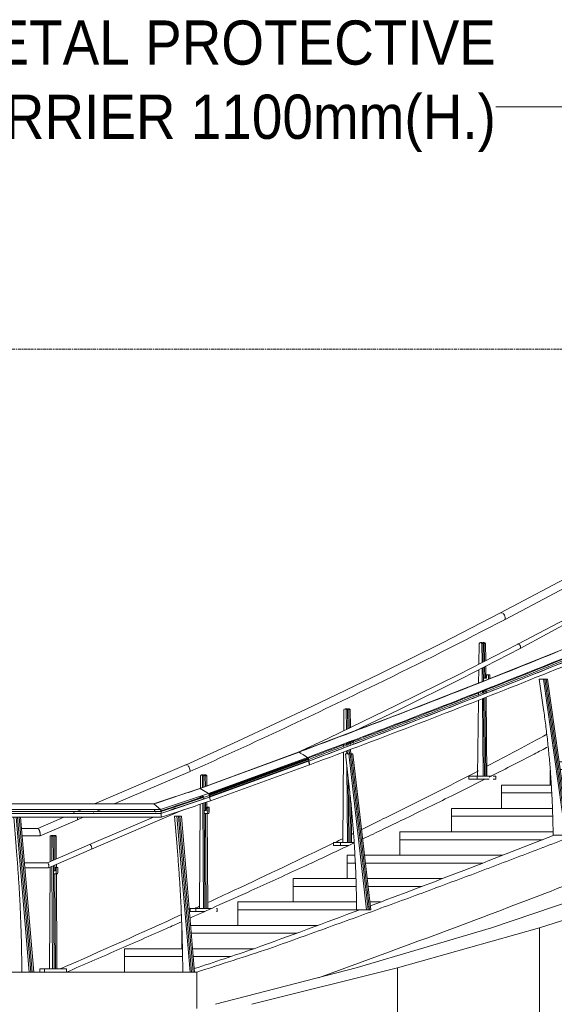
# Model space of a CAD drawing. Header units: millimetres. Extents: x -121668 to 127737, y 1553 to 34854.
# Tile 4 of 94: x -105238 to -101802, y 7243 to 13565. Entities that reach past the tile are written whole.
import ezdxf

# ---------------------------------------------------------------- set-up
doc = ezdxf.new("R2010")
doc.units = ezdxf.units.MM
doc.linetypes.add('Center', pattern=[40, 10, -5, 20, -5])
for name, color, linetype, lineweight in [('A-FLOR', 192, 'Continuous', 9), ('A-FLOR-HRAL', 11, 'Continuous', 9), ('A-FLOR-LEVL', 51, 'Continuous', 9), ('G-ANNO-TEXT', 231, 'Continuous', 5), ('Q-CASE', 31, 'Continuous', 20), ('S-STRS', 31, 'Continuous', 20)]:
    doc.layers.add(name, color=color, linetype=linetype, lineweight=lineweight)
doc.styles.add('Swis721 BT_1', font='swiss.ttf', dxfattribs={"width": 0.89, "height": 283.821263})

# ---------------------------------------------------------------- blocks, each defined once
blk = doc.blocks.new('Stair - Stairs-17977766-Copy of GBP_NORTH ELEAVTION')
at = {"layer": 'S-STRS'}
for p, q in [((-100676.3, 9250), (-100676.3, 9350)), ((-100659.3, 9350), (-100676.3, 9350)), ((-99505.2, 9350), (-100597.2, 9350)), ((-100948.9, 9250), (-100648.5, 9250)), ((-100948.9, 9200), (-100948.9, 9250)), ((-100580.1, 9250), (-99652.7, 9250)), ((-100948.9, 9100), (-100948.9, 9200)), ((-100643.8, 9200), (-100948.9, 9200)), ((-100643.8, 9200), (-100948.9, 9200)), ((-99759.9, 9200), (-100571.5, 9200)), ((-99759.9, 9200), (-100571.5, 9200)), ((-101230.9, 9100), (-100636, 9100)), ((-101230.9, 9050), (-101230.9, 9100)), ((-101230.9, 8950), (-101230.9, 9050)), ((-100632.9, 9050), (-101230.9, 9050)), ((-100632.9, 9050), (-101230.9, 9050)), ((-100554.4, 9100), (-99977.9, 9100)), ((-100088.2, 9050), (-100545.8, 9050)), ((-100088.2, 9050), (-100545.8, 9050)), ((-101524.2, 8950), (-100628, 8950)), ((-101524.2, 8900), (-101524.2, 8950)), ((-100528.7, 8950), (-100313.4, 8950)), ((-101524.2, 8800), (-101524.2, 8900)), ((-100626, 8900), (-101524.2, 8900)), ((-100626, 8900), (-101524.2, 8900)), ((-100426.6, 8900), (-100520.2, 8900)), ((-100426.6, 8900), (-100520.2, 8900)), ((-101771.4, 8800), (-100658.7, 8800)), ((-101827.7, 8650), (-101827.7, 8743.5)), ((-100775.8, 8750), (-101764.3, 8750)), ((-100775.8, 8750), (-101764.3, 8750)), ((-102140.7, 8650), (-101821.1, 8650)), ((-102140.7, 8600), (-102140.7, 8650)), ((-102140.7, 8500), (-102140.7, 8600)), ((-101818.2, 8600), (-102140.7, 8600)), ((-101818.2, 8600), (-102140.7, 8600)), ((-101750.2, 8650), (-101013.4, 8650)), ((-101134.3, 8600), (-101743.1, 8600)), ((-101134.3, 8600), (-101743.1, 8600)), ((-102463, 8500), (-101813.7, 8500)), ((-102463, 8450), (-102463, 8500)), ((-101729, 8500), (-101377.7, 8500)), ((-102463, 8350), (-102463, 8450)), ((-101812, 8450), (-102463, 8450)), ((-101812, 8450), (-102463, 8450)), ((-101501.7, 8450), (-101721.9, 8450)), ((-101501.7, 8450), (-101721.9, 8450)), ((-102794.1, 8350), (-101809.8, 8350)), ((-102794.1, 8300), (-102794.1, 8350)), ((-102794.1, 8200), (-102794.1, 8300)), ((-101877.5, 8300), (-102794.1, 8300)), ((-101877.5, 8300), (-102794.1, 8300)), ((-103133.4, 8200), (-103083.2, 8200)), ((-103133.4, 8150), (-103133.4, 8200)), ((-103021, 8200), (-102132.6, 8200)), ((-103133.4, 8050), (-103133.4, 8150)), ((-103080.6, 8150), (-103133.4, 8150)), ((-103080.6, 8150), (-103133.4, 8150)), ((-102261.3, 8150), (-103015.3, 8150)), ((-102261.3, 8150), (-103015.3, 8150)), ((-103480.5, 8050), (-103076.5, 8050)), ((-103480.5, 8000), (-103480.5, 8050)), ((-103003.8, 8050), (-102521.8, 8050)), ((-103480.5, 7900), (-103480.5, 8000)), ((-103075, 8000), (-103480.5, 8000)), ((-103075, 8000), (-103480.5, 8000)), ((-102652.6, 8000), (-102998, 8000)), ((-102652.6, 8000), (-102998, 8000)), ((-103834.9, 7900), (-103072.8, 7900)), ((-103834.9, 7850), (-103834.9, 7900)), ((-103834.9, 7750), (-103834.9, 7850)), ((-103072.2, 7850), (-103834.9, 7850)), ((-103072.2, 7850), (-103834.9, 7850)), ((-102986.5, 7900), (-102918.1, 7900)), ((-104196, 7700), (-104196, 7750)), ((-104139.2, 7750), (-103321.3, 7750)), ((-104196, 7600), (-104196, 7700)), ((-103457.3, 7700), (-104134.9, 7700)), ((-103457.3, 7700), (-104134.9, 7700)), ((-104563.4, 7600), (-104191.7, 7600)), ((-104563.4, 7550), (-104563.4, 7600)), ((-104126.5, 7600), (-103730.8, 7600)), ((-104563.4, 7450), (-104563.4, 7550)), ((-104190.8, 7550), (-104563.4, 7550)), ((-104190.8, 7550), (-104563.4, 7550)), ((-103880.5, 7550), (-104122.2, 7550)), ((-103880.5, 7550), (-104122.2, 7550))]:
    blk.add_line(p, q, dxfattribs=at)
blk = doc.blocks.new('Railing - Railing-V45-Copy of GBP_NORTH ELEAVTION')
at = {"layer": 'Q-CASE'}
for p, q in [((-105041.6, 8322.7), (-105042.5, 8158.2)), ((-105027.1, 8327.5), (-105036.5, 8327.5)), ((-105030.5, 8163.9), (-105031.4, 8322.7)), ((-105022, 8322.7), (-105031.4, 8322.7)), ((-105022, 8322.7), (-105021.1, 8169.3)), ((-105008.2, 8327.5), (-105017.6, 8327.5)), ((-105011.7, 8172.2), (-105012.6, 8322.7)), ((-105003.1, 8322.7), (-105012.6, 8322.7)), ((-105003.1, 8322.7), (-105002.3, 8176.4)), ((-105042.7, 8124.3), (-105046.6, 7470)), ((-105026.4, 7470), (-105030.3, 8131)), ((-105020.9, 8135), (-105017, 7470)), ((-105010.9, 8100), (-105020.7, 8100)), ((-105011.3, 8099.7), (-105011.5, 8138.6)), ((-105009.2, 8121.5), (-105009.2, 8105)), ((-105002.5, 8121.5), (-105009.2, 8121.5)), ((-105002.5, 8090), (-105002.5, 8121.5)), ((-104993.1, 8121.5), (-105002.5, 8121.5)), ((-105002.1, 8142.5), (-105002, 8121.5)), ((-104993.1, 8121.5), (-104993.1, 8090)), ((-105020.6, 8080), (-105005.9, 8080)), ((-105007.6, 7470), (-105011.1, 8080)), ((-105005.9, 8080), (-104996.4, 8080)), ((-105001.8, 8085), (-104998.2, 7470)), ((-105108.1, 7450), (-105108.1, 7470)), ((-105077.9, 7470), (-105108.1, 7470)), ((-104936.6, 7470), (-105077.9, 7470)), ((-105077.9, 7470), (-105077.9, 7450)), ((-104936.6, 7450), (-104936.6, 7470))]:
    blk.add_line(p, q, dxfattribs=at)
for centre, major_axis, start_param, end_param in [((-105036.5, 8301.3), (0, 26.2), 5.669069, 6.897301), ((-105027.1, 8301.3), (0, 26.2), 5.669069, 6.651655), ((-105017.6, 8301.3), (0, 26.2), 5.669069, 6.897301), ((-105008.2, 8301.3), (0, 26.2), 5.669069, 6.651655), ((-105010.9, 8105), (0, 5), 3.141593, 4.45059), ((-105005.9, 8134), (0, 16), 2.466461, 3.816724), ((-105005.9, 8090), (0, 10), 3.141593, 4.712389), ((-104996.4, 8090), (0, 10), 3.141593, 4.712389)]:
    blk.add_ellipse(centre, major_axis=major_axis, ratio=0.335722, start_param=start_param, end_param=end_param, dxfattribs=at)
blk = doc.blocks.new('Casework 10 - Casework 10-17982864-Copy of GBP_NORTH ELEAVTION')
at = {"layer": 'Q-CASE'}
for p, q in [((-101106.2, 10307), (-102147.5, 9756.4)), ((-102118.8, 9714.4), (-101078.6, 10263.5)), ((-104165.4, 8782.4), (-104756.5, 8529.2)), ((-104630.9, 8529.2), (-104141.9, 8737.9)), ((-104165.4, 8782.4), (-104163.3, 8782.6)), ((-104013.4, 8600.8), (-104024.5, 8595.7)), ((-103868.4, 8631.6), (-103912.5, 8611.5)), ((-103853.9, 8638.2), (-103858.2, 8636.2)), ((-104069.1, 8575.4), (-104160.3, 8536.6)), ((-104059.8, 8579.6), (-104068.8, 8575.5)), ((-104058.1, 8564), (-104056.5, 8560.3)), ((-104890.5, 8471.8), (-104897.2, 8468.8)), ((-104886.6, 8473.4), (-104890.5, 8471.8)), ((-104839.4, 8493.7), (-104870.6, 8480.3)), ((-104186.4, 8490.7), (-104776.3, 8239.9)), ((-104772.2, 8468.8), (-104761.4, 8473.4)), ((-104745.4, 8480.3), (-104714.1, 8493.7)), ((-104235.7, 8504.5), (-104280.2, 8485.6)), ((-104954.9, 8443.8), (-105122.1, 8371.2)), ((-104866.8, 8428.5), (-104830.8, 8443.8)), ((-104378.6, 8443.8), (-104789.1, 8269.2)), ((-105121, 8371.4), (-105225.9, 8371.4)), ((-105221.9, 8324.2), (-105106.9, 8324.2)), ((-104789.1, 8269.2), (-105059.8, 8151.8)), ((-104776.3, 8239.9), (-105052.5, 8120.1)), ((-105059.1, 8151.9), (-105207.3, 8151.9)), ((-105204.6, 8119.9), (-105053.2, 8119.9))]:
    blk.add_line(p, q, dxfattribs=at)
at = {"layer": 'Q-CASE', "flags": 128}
for points in [[(-102037.1, 9556.1), (-101509.3, 9830.6), (-101007.8, 10100.9)], [(-102022.3, 9527.8), (-101500.2, 9809), (-100993, 10072.6)], [(-102147.4, 9756.5), (-102520, 9564.7), (-102923.2, 9364.3), (-103360, 9154.3), (-103835.5, 8932.6), (-104168.1, 8781.2)], [(-102037.2, 9556.1), (-102410.9, 9363.7), (-102815.2, 9162.8), (-103253, 8952.2), (-103457, 8857)], [(-102022.3, 9527.7), (-102396.2, 9335.3), (-102800.7, 9134.2), (-103091.7, 8994.2)], [(-103640.4, 8736.2), (-103715.1, 8701.4), (-103793, 8665.9)], [(-104069.1, 8575.4), (-104067.9, 8575.5), (-104061.8, 8570.4)]]:
    blk.add_lwpolyline(points, dxfattribs=at)
at = {"layer": 'Q-CASE'}
for centre, major_axis, ratio, start_param, end_param in [((-102135.3, 9733.2), (-12.2, 23.2), 0.591089, 6.025803, 6.275692), ((-102135.3, 9733.2), (-12.2, 23.2), 0.591089, 5.525993, 6.025793), ((-102135.3, 9733.2), (-12.2, 23.2), 0.591089, 4.776294, 5.276093), ((-102135.3, 9733.2), (-12.2, 23.2), 0.591089, 3.526796, 4.776274), ((-102029.8, 9541.9), (-7.4, 14.2), 0.591089, 5.240402, 6.287592), ((-102029.8, 9541.9), (-7.4, 14.2), 0.591089, 6.025793, 6.277982), ((-102029.8, 9541.9), (-7.4, 14.2), 0.591089, 4.454996, 5.240394), ((-102029.8, 9541.9), (-7.4, 14.2), 0.591089, 3.141958, 4.454995), ((-104157.4, 8757.3), (-10.8, 23.9), 0.41272, 5.556298, 6.555897), ((-104157.4, 8757.3), (-10.8, 23.9), 0.41272, 4.3068, 5.306398), ((-104157.4, 8757.3), (-10.8, 23.9), 0.41272, 4.198171, 4.306747), ((-104157.4, 8757.3), (-10.8, 23.9), 0.41272, 3.5571, 4.18045), ((-104062.3, 8560.9), (-6.6, 14.6), 0.41272, 5.270699, 6.317897), ((-104062.3, 8560.9), (-5.8, 12.8), 0.41272, 4.493409, 4.7471), ((-104062.3, 8560.9), (-6.6, 14.6), 0.41272, 4.515549, 4.7471), ((-104880, 8447.7), (-10.5, 24), 0.351722, 5.645877, 6.395576), ((-104880, 8447.7), (-10.5, 24), 0.351722, 6.145676, 6.280776), ((-104880, 8447.7), (-10.5, 24), 0.351722, 3.646679, 4.396378), ((-104782.7, 8254.6), (-6.4, 14.7), 0.351722, 4.57488, 6.145676), ((-104782.7, 8254.6), (-6.4, 14.7), 0.351722, 3.265883, 4.574879)]:
    blk.add_ellipse(centre, major_axis=major_axis, ratio=ratio, start_param=start_param, end_param=end_param, dxfattribs=at)
for points, knots in [([(-104143.5, 8737.2), (-103936.5, 8830.6), (-103529.6, 9017.1), (-102845.5, 9343), (-102384.3, 9575.2), (-102118.8, 9714.4)], [0, 0, 0, 0, 0.285714, 0.571429, 1, 1, 1, 1]), ([(-105118.3, 8370.4), (-105118.4, 8370.5), (-105119.1, 8370.9), (-105120.3, 8371.4), (-105121.7, 8371.4), (-105122.6, 8370.9), (-105123.1, 8370.6), (-105123.3, 8370.4)], [-0.5555556, -0.5555556, -0.5555556, -0.5555556, -0.5486111, -0.5138889, -0.4791667, -0.4618056, -0.4444444, -0.4444444, -0.4444444, -0.4444444]), ([(-105123.2, 8370.4), (-105123.1, 8370.5), (-105122.6, 8370.9), (-105121.6, 8371.4), (-105120.2, 8371.4), (-105119.1, 8370.9), (-105118.1, 8370.3), (-105116.9, 8369.2), (-105115.4, 8367.4), (-105114, 8365.2), (-105112.6, 8362.8), (-105111.4, 8360), (-105110.1, 8356.7), (-105109, 8353.3), (-105108.1, 8349.9), (-105107.3, 8346.4), (-105106.7, 8342.7), (-105106.2, 8339), (-105106, 8335.6), (-105105.9, 8332.5), (-105106.1, 8328.6), (-105106.5, 8325.9), (-105106.9, 8324.2)], [-0.5555556, -0.5555556, -0.5555556, -0.5555556, -0.5486111, -0.5138889, -0.4791667, -0.4618056, -0.4444444, -0.4166667, -0.3888889, -0.3611111, -0.3333333, -0.3055556, -0.2777778, -0.25, -0.2222222, -0.1944444, -0.1666667, -0.1388889, -0.1111111, -0.0833333, -0.0555556, 0, 0, 0, 0]), ([(-105106.9, 8324.2), (-105106.4, 8326.3), (-105106, 8329.7), (-105106, 8334.8), (-105106.3, 8339), (-105106.9, 8343.6), (-105107.8, 8348.2), (-105108.8, 8352.4), (-105110.2, 8356.8), (-105111.8, 8360.8), (-105113.3, 8364), (-105115.1, 8366.9), (-105116.6, 8368.9), (-105117.7, 8369.9), (-105118.1, 8370.3), (-105118.3, 8370.4)], [-1, -1, -1, -1, -0.9305556, -0.8958333, -0.8611111, -0.8263889, -0.7916667, -0.7569444, -0.7222222, -0.6875, -0.6527778, -0.6180556, -0.5833333, -0.5659722, -0.5556007, -0.5556007, -0.5556007, -0.5556007]), ([(-105058.1, 8151.7), (-105058.1, 8151.7), (-105058.4, 8151.8), (-105059.1, 8152), (-105059.6, 8151.9), (-105060, 8151.7)], [-0.5555556, -0.5555556, -0.5555556, -0.5555556, -0.5486111, -0.5138889, -0.4444444, -0.4444444, -0.4444444, -0.4444444]), ([(-105058, 8151.7), (-105057.7, 8151.5), (-105057, 8151), (-105055.9, 8149.8), (-105054.8, 8148.2), (-105053.4, 8145.5), (-105051.9, 8141.4), (-105051, 8137.8), (-105050.6, 8135.9)], [-0.4444444, -0.4444444, -0.4444444, -0.4444444, -0.3888889, -0.3333333, -0.2777778, -0.2222222, -0.1111111, 0, 0, 0, 0]), ([(-105054.2, 8120.2), (-105054.2, 8120.2), (-105053.9, 8120), (-105053.3, 8119.9), (-105052.7, 8120), (-105052.3, 8120.2)], [-0.5555556, -0.5555556, -0.5555556, -0.5555556, -0.5486111, -0.5138889, -0.4444444, -0.4444444, -0.4444444, -0.4444444]), ([(-105050.6, 8135.9), (-105050.2, 8133.5), (-105049.8, 8130.2), (-105049.9, 8126.6), (-105050.1, 8124.9), (-105050.3, 8123.7), (-105050.6, 8122.6), (-105051.1, 8121.4), (-105051.7, 8120.6), (-105052.1, 8120.3), (-105052.3, 8120.2)], [-1, -1, -1, -1, -0.8611111, -0.7916667, -0.7569444, -0.7222222, -0.6875, -0.6527778, -0.5833333, -0.5555556, -0.5555556, -0.5555556, -0.5555556])]:
    blk.add_open_spline(points, degree=3, knots=knots, dxfattribs=at)
blk.add_open_spline([(-105106.9, 8324.2), (-105066.7, 8341.6), (-104986.4, 8376.3), (-104906.6, 8411.1), (-104866.8, 8428.5)], degree=3, dxfattribs=at)
blk = doc.blocks.new('Railing - Railing-V57-Copy of GBP_NORTH ELEAVTION')
at = {"layer": 'Q-CASE'}
for p, q in [((-102285.8, 9560.2), (-102287.2, 9426.2)), ((-102268.7, 9565), (-102276.7, 9565)), ((-102266.4, 9437.6), (-102267.7, 9560.2)), ((-102259.7, 9560.2), (-102267.7, 9560.2)), ((-102252.7, 9565), (-102260.7, 9565)), ((-102259.7, 9560.2), (-102258.4, 9440.4)), ((-102250.5, 9445.3), (-102251.7, 9560.2)), ((-102243.7, 9560.2), (-102251.7, 9560.2)), ((-102243.7, 9560.2), (-102242.5, 9449.4)), ((-102287.6, 9391.2), (-102288.5, 9304.4)), ((-102265.1, 9313.6), (-102266, 9401.7)), ((-102258.1, 9405.8), (-102257.1, 9316.8)), ((-102249.3, 9337.5), (-102250.1, 9409.8)), ((-102242.1, 9414.2), (-102241.3, 9337.5)), ((-102236.9, 9359), (-102236.9, 9342.5)), ((-102228.9, 9359), (-102236.9, 9359)), ((-102228.9, 9355.7), (-102228.9, 9359)), ((-102225, 9329.5), (-102225, 9359)), ((-102216.9, 9359), (-102225, 9359)), ((-102216.9, 9359), (-102216.9, 9332.6)), ((-102239.9, 9337.5), (-102257.4, 9337.5)), ((-102289.1, 9247.7), (-102289.2, 9236.8)), ((-102289.2, 9234.5), (-102289.2, 9231.8)), ((-102264.4, 9242.3), (-102264.5, 9257.4)), ((-102256.6, 9260.5), (-102256.4, 9245.3)), ((-102256.3, 9238.5), (-102256.3, 9234.4)), ((-102248.4, 9248.6), (-102248.6, 9263.7)), ((-102248.3, 9237.8), (-102248.3, 9241.7)), ((-102240.6, 9266.8), (-102240.4, 9251.7)), ((-102240.4, 9248.5), (-102240.3, 9241)), ((-102289.6, 9195.1), (-102294.7, 8707.5)), ((-102289.3, 9225.5), (-102289.3, 9221.6)), ((-102258.8, 8707.5), (-102264, 9205.2)), ((-102256, 9208.4), (-102250.8, 8707.5)), ((-102242.8, 8707.5), (-102248, 9211.5)), ((-102240.1, 9214.7), (-102234.8, 8707.5)), ((-102351.7, 8687.5), (-102351.7, 8707.5)), ((-102297.9, 8707.5), (-102351.7, 8707.5)), ((-102351.7, 8687.5), (-102297.9, 8687.5)), ((-102209.5, 8707.5), (-102297.9, 8707.5)), ((-102297.9, 8707.5), (-102297.9, 8687.5)), ((-102297.9, 8687.5), (-102221.4, 8687.5)), ((-102177.7, 8707.5), (-102194.1, 8707.5)), ((-102194.1, 8687.5), (-102177.7, 8687.5)), ((-102177.7, 8687.5), (-102177.7, 8707.5))]:
    blk.add_line(p, q, dxfattribs=at)
for centre, major_axis, start_param, end_param in [((-102276.7, 9538.8), (0, 26.2), 5.669069, 6.897301), ((-102268.7, 9538.8), (0, 26.2), 5.669069, 6.651655), ((-102260.7, 9538.8), (0, 26.2), 5.669069, 6.651655), ((-102252.7, 9538.8), (0, 26.2), 5.669069, 6.651655), ((-102230.9, 9371.5), (0, 16), 2.466461, 3.816724), ((-102222.9, 9371.5), (0, 16), 2.466461, 2.691505), ((-102239.9, 9342.5), (0, 5), 3.141593, 4.712389)]:
    blk.add_ellipse(centre, major_axis=major_axis, ratio=0.59842, start_param=start_param, end_param=end_param, dxfattribs=at)
blk = doc.blocks.new('Railing - Railing-V58-Copy of GBP_NORTH ELEAVTION')
at = {"layer": 'Q-CASE'}
for p, q in [((-103154.4, 9135.2), (-103155.6, 8997.9)), ((-103138, 9140), (-103146.6, 9140)), ((-103137.7, 9006.6), (-103138.9, 9135.2)), ((-103130.3, 9135.2), (-103138.9, 9135.2)), ((-103130.3, 9135.2), (-103129.2, 9010.8)), ((-103120.9, 9140), (-103129.4, 9140)), ((-103120.6, 9014.8), (-103121.7, 9135.2)), ((-103113.1, 9135.2), (-103121.7, 9135.2)), ((-103113.1, 9135.2), (-103112.1, 9019.1)), ((-103156.3, 8914.8), (-103156.5, 8899.4)), ((-103136.8, 8906.7), (-103137, 8922)), ((-103128.4, 8925.3), (-103128.3, 8910.3)), ((-103119.8, 8918.8), (-103119.9, 8928.5)), ((-103119.7, 8913.5), (-103119.8, 8917.9)), ((-103111.3, 8931.7), (-103111.2, 8916.5)), ((-103110.8, 8931.9), (-103110.8, 8917.5)), ((-103102.2, 8934), (-103105.1, 8934)), ((-103100.6, 8929.5), (-103100.6, 8934)), ((-103092, 8934), (-103100.6, 8934)), ((-103100.6, 8920.7), (-103100.6, 8927.3)), ((-103092, 8934), (-103092, 8923.9)), ((-103092, 8917), (-103092, 8913.1)), ((-103156.8, 8862.5), (-103162, 8282.5)), ((-103156.5, 8892.8), (-103156.6, 8888.9)), ((-103136.8, 8896.3), (-103136.8, 8898.9)), ((-103136.3, 8850.8), (-103136.5, 8870.1)), ((-103122.4, 8912.5), (-103128.3, 8912.5)), ((-103128.2, 8903.8), (-103128.2, 8899.5)), ((-103128, 8873.3), (-103127.8, 8850.8)), ((-103119.2, 8850.8), (-103119.4, 8876.5)), ((-103111.1, 8911.1), (-103111.1, 8906.5)), ((-103110.8, 8879.7), (-103110.6, 8850.7)), ((-103131.3, 8282.5), (-103135.7, 8774.6)), ((-103126.3, 8692.9), (-103122.7, 8282.5)), ((-103114.1, 8282.5), (-103117, 8611.1)), ((-103107.6, 8521.1), (-103105.5, 8282.5)), ((-103221.2, 8262.5), (-103221.2, 8282.5)), ((-103175.1, 8282.5), (-103221.2, 8282.5)), ((-103088.1, 8282.5), (-103175.1, 8282.5)), ((-103175.1, 8282.5), (-103175.1, 8262.5)), ((-103221.2, 8262.5), (-103175.1, 8262.5)), ((-103175.1, 8262.5), (-103123.6, 8262.5))]:
    blk.add_line(p, q, dxfattribs=at)
for centre, major_axis, start_param, end_param in [((-103146.6, 9113.8), (0, 26.2), 5.669069, 6.897301), ((-103138, 9113.8), (0, 26.2), 5.669069, 6.651655), ((-103129.4, 9113.8), (0, 26.2), 5.669069, 6.651655), ((-103120.9, 9113.8), (0, 26.2), 5.669069, 6.651655), ((-103105.7, 8946.5), (0, 16), 2.691505, 3.816724)]:
    blk.add_ellipse(centre, major_axis=major_axis, ratio=0.511878, start_param=start_param, end_param=end_param, dxfattribs=at)
blk = doc.blocks.new('Railing - Railing-V59-Copy of GBP_NORTH ELEAVTION')
at = {"layer": 'Q-CASE'}
for p, q in [((-104075.6, 8710.8), (-104076.2, 8629.6)), ((-104060.1, 8715.6), (-104069.2, 8715.6)), ((-104062.3, 8634.7), (-104062.9, 8710.8)), ((-104053.8, 8710.8), (-104062.9, 8710.8)), ((-104053.8, 8710.8), (-104053.3, 8638)), ((-104042, 8715.6), (-104051.1, 8715.6)), ((-104044.2, 8641.3), (-104044.7, 8710.8)), ((-104035.7, 8710.8), (-104044.7, 8710.8)), ((-104035.7, 8710.8), (-104035.2, 8644.6)), ((-104076.5, 8579.3), (-104076.6, 8571.7)), ((-104061.9, 8578.1), (-104061.9, 8581.4)), ((-104052.5, 8535.5), (-104047.6, 7858.1)), ((-104043.1, 8488.1), (-104043.5, 8538.5)), ((-104034.4, 8541.5), (-104034.1, 8501.9)), ((-104076.9, 8527.3), (-104081.8, 7858.1)), ((-104056.6, 7858.1), (-104061.6, 8532.4)), ((-104040, 8488.1), (-104052.2, 8488.1)), ((-104037.9, 8509.6), (-104037.9, 8493.1)), ((-104029.5, 8509.6), (-104037.9, 8509.6)), ((-104034, 8486.2), (-104034, 8483.9)), ((-104029.5, 8478.1), (-104029.5, 8509.6)), ((-104020.4, 8509.6), (-104029.5, 8509.6)), ((-104020.4, 8509.6), (-104020.4, 8478.1)), ((-104052, 8468.1), (-104033.7, 8468.1)), ((-104038.5, 7858.1), (-104043, 8468.1)), ((-104033.9, 8468.1), (-104029.4, 7858.1)), ((-104033.7, 8468.1), (-104024.6, 8468.1)), ((-104142.6, 7838.1), (-104142.6, 7858.1)), ((-104104.8, 7858.1), (-104142.6, 7858.1)), ((-104005.2, 7858.1), (-104104.8, 7858.1)), ((-104104.8, 7858.1), (-104104.8, 7838.1)), ((-103968.7, 7858.1), (-103973.5, 7858.1)), ((-103968.7, 7838.1), (-103968.7, 7858.1)), ((-104142.6, 7838.1), (-104104.8, 7838.1)), ((-104104.8, 7838.1), (-104050.2, 7838.1)), ((-103973.5, 7838.1), (-103968.7, 7838.1))]:
    blk.add_line(p, q, dxfattribs=at)
for centre, major_axis, start_param, end_param in [((-104069.2, 8689.4), (0, 26.2), 5.669069, 6.897301), ((-104060.1, 8689.4), (0, 26.2), 5.669069, 6.651655), ((-104051.1, 8689.4), (0, 26.2), 5.669069, 6.651655), ((-104042, 8689.4), (0, 26.2), 5.669069, 6.651655), ((-104040, 8493.1), (0, 5), 3.141593, 4.712389), ((-104033.7, 8522.1), (0, 16), 2.466461, 3.816724), ((-104033.7, 8478.1), (0, 10), 3.141593, 4.712389), ((-104024.6, 8478.1), (0, 10), 3.141593, 4.712389)]:
    blk.add_ellipse(centre, major_axis=major_axis, ratio=0.419278, start_param=start_param, end_param=end_param, dxfattribs=at)
blk = doc.blocks.new('Railings 58 - Railings 95-17990512-Copy of GBP_NORTH ELEAVTION')
at = {"layer": 'A-FLOR-HRAL'}
for p, q in [((-104079.5, 8628.7), (-103442.5, 8862.7)), ((-103442.2, 8863), (-104079.2, 8628.9)), ((-104078.4, 8628.8), (-103446.5, 8860.9)), ((-103396.2, 8833.6), (-103446.7, 8861)), ((-103442.5, 8862.7), (-103442, 8863)), ((-103441.3, 8862.8), (-103430.6, 8855.9)), ((-103387.4, 8828.1), (-104024.8, 8596.6)), ((-104024.2, 8594.2), (-103429.7, 8812.6)), ((-104021.4, 8591.8), (-103384, 8823.2)), ((-104019.9, 8588), (-103382.5, 8819.3)), ((-104018.9, 8583.9), (-103381.6, 8815.3)), ((-104018.8, 8572.9), (-103381.7, 8804.4)), ((-103381.1, 8804.4), (-104018.3, 8572.9)), ((-104017.7, 8577.4), (-103380.5, 8808.8)), ((-103654.7, 8723.6), (-103424, 8808.3)), ((-103424, 8808.4), (-103421.8, 8800.6)), ((-103420, 8794.4), (-103419, 8790.9)), ((-103417.8, 8847.7), (-103387.4, 8828.1)), ((-103386.6, 8828.4), (-103394.6, 8832.7)), ((-103381.7, 8804.4), (-103375.4, 8780.5)), ((-103381.6, 8815.3), (-103380.5, 8808.8)), ((-103373.7, 8781.1), (-103380.5, 8804.8)), ((-103379.1, 8809.3), (-103380.2, 8815.8)), ((-104012.3, 8549), (-103375.4, 8780.5)), ((-104021.2, 8589.1), (-103658.6, 8722.2)), ((-104079.1, 8628.9), (-104377.6, 8529.4)), ((-104024.8, 8596.6), (-104078.4, 8628.8)), ((-104078.4, 8628.8), (-104024.8, 8596.6)), ((-104018.3, 8572.8), (-104330.3, 8468.8)), ((-104057.1, 8575.9), (-104055.9, 8571.5)), ((-104055.9, 8571.5), (-104057.1, 8575.9)), ((-104054.3, 8565.5), (-104053.2, 8561.4)), ((-104053.2, 8561.4), (-104054.3, 8565.5)), ((-104017.7, 8577.4), (-104018.9, 8583.9)), ((-104018.9, 8583.9), (-104017.7, 8577.4)), ((-104012.3, 8549), (-104018.8, 8572.9)), ((-104018.8, 8572.9), (-104012.3, 8549)), ((-104377.1, 8529.4), (-106417.4, 8529.4)), ((-104376.6, 8529.2), (-106416.9, 8529.2)), ((-104333.1, 8493.7), (-106372.2, 8493.7)), ((-104329.3, 8480.3), (-106367.4, 8480.3)), ((-104333.1, 8493.7), (-104376.6, 8529.2)), ((-104371.5, 8489.2), (-104372.4, 8493.7)), ((-104372.1, 8493.7), (-104371.2, 8489.2)), ((-104363.3, 8468.8), (-104363.9, 8473.4)), ((-104363.6, 8473.4), (-104363.1, 8468.8)), ((-104329, 8473.4), (-104329.3, 8480.3)), ((-104330.5, 8468.8), (-106367.5, 8468.8)), ((-106367.2, 8468.7), (-104330.1, 8468.7)), ((-106362.3, 8443.8), (-104327.3, 8443.8)), ((-104327.3, 8443.8), (-104330.5, 8468.8))]:
    blk.add_line(p, q, dxfattribs=at)
at = {"layer": 'A-FLOR-HRAL', "flags": 128}
for points in [[(-103447.6, 8861.2), (-102795.7, 9107.5), (-102203.4, 9338.2), (-101663.9, 9555.4), (-101170.6, 9760.9), (-100829.3, 9907.6)], [(-103379.8, 8804.8), (-102725.2, 9052.1), (-102130, 9283.9), (-101587.8, 9502.1), (-101091.7, 9708.6), (-100739.1, 9860.2)], [(-103387.4, 8828.1), (-103386.6, 8827.4), (-103385.7, 8826.3)], [(-103385.7, 8826.3), (-103384.8, 8824.9), (-103384, 8823.2)], [(-103384, 8823.2), (-103383.2, 8821.3), (-103382.5, 8819.3)], [(-103382.5, 8819.3), (-103382, 8817.3), (-103381.6, 8815.3)], [(-103380.4, 8805.4), (-103380.9, 8804.5), (-103381.7, 8804.4)], [(-103380.5, 8808.8), (-103380.3, 8806.9), (-103380.4, 8805.4)]]:
    blk.add_lwpolyline(points, dxfattribs=at)
at = {"layer": 'A-FLOR-HRAL'}
for centre, major_axis, start_param, end_param in [((-104077.6, 8624.5), (-1.5, 4.49), 5.87065, 6.527586), ((-104060.6, 8594.7), (-6.9, 20.6), 2.032358, 2.228953), ((-104061.1, 8590.4), (-4.8, 14.4), 2.232778, 2.989396), ((-104023.6, 8589.4), (-2.51, 7.49), 5.40341, 5.864289), ((-104023.7, 8587.9), (-3.19, 9.53), 5.011316, 5.402225), ((-104024.2, 8587.1), (-3.9, 11.5), 4.668502, 5.012978), ((-104024.5, 8587), (-4.1, 12.2), 4.33934, 4.670657), ((-104019.9, 8577.6), (-1.59, 4.75), 2.855184, 3.746597), ((-104020.9, 8579.2), (-2.3, 6.86), 3.746997, 4.326218)]:
    blk.add_ellipse(centre, major_axis=major_axis, ratio=0.362812, start_param=start_param, end_param=end_param, dxfattribs=at)
for points in [[(-103446.7, 8861), (-103211.8, 8948.5), (-102749.3, 9123.3), (-102079.6, 9385.2), (-101436.6, 9646.6), (-101027.3, 9820.7), (-100827.9, 9907.7)], [(-103386.6, 8828.4), (-103149.8, 8916.6), (-102683.4, 9092.8), (-102008.2, 9356.9), (-101359.8, 9620.5), (-100947.1, 9796.1), (-100746, 9883.7)], [(-103380.2, 8815.8), (-103143.3, 8904), (-102676.7, 9080.3), (-102001.2, 9344.5), (-101352.5, 9608.3), (-100939.6, 9783.9), (-100738.4, 9871.6)], [(-100733.4, 9836.4), (-100934.5, 9748.7), (-101347.2, 9573.2), (-101995.6, 9309.5), (-102670.7, 9045.5), (-103136.9, 8869.3), (-103373.7, 8781.1)], [(-103383.8, 8823.4), (-103268.5, 8866.4), (-103154, 8909.4), (-103040.5, 8952.3)], [(-103447.9, 8861), (-103448, 8860.9), (-103448.1, 8860.7), (-103448.2, 8860.6)], [(-103446.7, 8861), (-103446.8, 8861.1), (-103447.1, 8861.2), (-103447.6, 8861.2), (-103447.8, 8861.1), (-103447.9, 8861)], [(-103429.7, 8812.7), (-103429, 8811.8), (-103427.7, 8810.3), (-103425.7, 8808.8), (-103424.5, 8808.4), (-103424, 8808.4)], [(-103384.7, 8826.6), (-103385, 8827), (-103385.7, 8827.8), (-103386.3, 8828.2), (-103386.6, 8828.4)], [(-103382.8, 8823.6), (-103383.1, 8824.2), (-103383.7, 8825.3), (-103384.4, 8826.2), (-103384.7, 8826.6)], [(-103381.2, 8819.8), (-103381.5, 8820.4), (-103382, 8821.8), (-103382.5, 8823), (-103382.8, 8823.6)], [(-103380.2, 8815.8), (-103380.3, 8816.4), (-103380.6, 8817.7), (-103381, 8819.1), (-103381.2, 8819.8)], [(-103380.5, 8804.8), (-103380.3, 8804.8), (-103380, 8804.7), (-103379.6, 8804.9), (-103379.2, 8805.3), (-103379.1, 8805.7), (-103379, 8805.9)], [(-103379, 8805.9), (-103379, 8806.2), (-103378.9, 8806.8), (-103378.9, 8808), (-103379, 8808.8), (-103379.1, 8809.3)], [(-104078.4, 8628.8), (-104177.4, 8595.6), (-104276.9, 8562.4), (-104377, 8529.2)], [(-104079.5, 8628.7), (-104079.4, 8628.8), (-104079.2, 8629), (-104078.8, 8629), (-104078.5, 8628.9), (-104078.4, 8628.8)], [(-104024.8, 8596.6), (-104127.2, 8562.3), (-104230, 8528), (-104333.4, 8493.7)], [(-104018.8, 8572.9), (-104122.3, 8538.2), (-104226.2, 8503.5), (-104330.7, 8468.8)], [(-104057.1, 8575.9), (-104147.6, 8545.5), (-104238.5, 8515.2), (-104329.8, 8484.9)], [(-104018.9, 8583.9), (-104121.9, 8549.4), (-104225.5, 8514.8), (-104329.6, 8480.3)], [(-104327.5, 8443.8), (-104221.9, 8478.9), (-104116.8, 8513.9), (-104012.3, 8549)], [(-104062.3, 8580.2), (-104062.9, 8581), (-104063.5, 8582), (-104064.1, 8583.1)], [(-104057.1, 8575.9), (-104057.6, 8575.9), (-104058.7, 8576.3), (-104060.4, 8577.7), (-104061.7, 8579.3), (-104062.3, 8580.2)], [(-104024.8, 8596.6), (-104024.5, 8596.5), (-104024, 8596), (-104023.4, 8595.3), (-104023.1, 8594.9)], [(-104023.1, 8594.9), (-104022.8, 8594.5), (-104022.2, 8593.5), (-104021.6, 8592.4), (-104021.4, 8591.8)], [(-104021.4, 8591.8), (-104021.1, 8591.2), (-104020.6, 8590), (-104020.1, 8588.7), (-104019.9, 8588)], [(-104019.9, 8588), (-104019.7, 8587.3), (-104019.3, 8585.9), (-104019, 8584.6), (-104018.9, 8583.9)], [(-104017.6, 8574), (-104017.6, 8573.8), (-104017.7, 8573.4), (-104018, 8573), (-104018.4, 8572.8), (-104018.7, 8572.8), (-104018.8, 8572.9)], [(-104017.7, 8577.4), (-104017.6, 8576.9), (-104017.5, 8576.1), (-104017.5, 8574.9), (-104017.5, 8574.3), (-104017.6, 8574)], [(-104377.9, 8529.1), (-104377.8, 8529.2), (-104377.6, 8529.4), (-104377.3, 8529.4), (-104377.1, 8529.3), (-104377, 8529.2)], [(-104376.6, 8529.2), (-104376.8, 8529.3), (-104377, 8529.4), (-104377.3, 8529.4), (-104377.5, 8529.2), (-104377.6, 8529.1)], [(-104333.4, 8493.7), (-104333.2, 8493.5), (-104332.8, 8493), (-104332.4, 8492.2), (-104332.1, 8491.8)], [(-104331.9, 8491.8), (-104332.1, 8492.2), (-104332.5, 8493), (-104332.9, 8493.5), (-104333.1, 8493.7)], [(-104332.1, 8491.8), (-104331.9, 8491.3), (-104331.5, 8490.3), (-104331.1, 8489.2), (-104331, 8488.6)], [(-104330.7, 8488.6), (-104330.8, 8489.2), (-104331.2, 8490.4), (-104331.6, 8491.3), (-104331.9, 8491.8)], [(-104331, 8488.6), (-104330.8, 8487.9), (-104330.6, 8487.3), (-104330.5, 8486.6)], [(-104329.8, 8484.5), (-104329.9, 8485.2), (-104330.2, 8486.6), (-104330.5, 8487.9), (-104330.7, 8488.6)], [(-104330.1, 8484.5), (-104329.9, 8483.8), (-104329.7, 8482.4), (-104329.6, 8481), (-104329.6, 8480.3)], [(-104329.3, 8480.3), (-104329.3, 8481), (-104329.4, 8482.4), (-104329.6, 8483.8), (-104329.8, 8484.5)], [(-104329.3, 8473.5), (-104329.3, 8473), (-104329.3, 8472.1), (-104329.3, 8470.9), (-104329.4, 8470.3), (-104329.5, 8470)], [(-104329.2, 8470), (-104329.2, 8470.3), (-104329, 8470.9), (-104329, 8472.1), (-104329, 8473), (-104329, 8473.4)], [(-104330.5, 8468.8), (-104330.2, 8468.7), (-104329.7, 8468.7), (-104329.4, 8469.5), (-104329.2, 8470)], [(-104329.5, 8470), (-104329.6, 8469.7), (-104329.7, 8469.3), (-104330, 8468.9), (-104330.2, 8468.8), (-104330.4, 8468.8)]]:
    blk.add_open_spline(points, degree=3, dxfattribs=at)
for points, knots in [([(-103380.5, 8804.8), (-103143.7, 8893), (-102794, 9025.2), (-102339.9, 9201.3), (-102005.6, 9333.2), (-101678.1, 9465.1), (-101357.6, 9596.9), (-101044.4, 9728.5), (-100840.7, 9816.3), (-100740.2, 9860.1)], [-1, -1, -1, -1, -0.75, -0.625, -0.5, -0.375, -0.25, -0.125, 0, 0, 0, 0]), ([(-103031.7, 8955.7), (-102930.4, 8994.2), (-102600.4, 9120), (-102055.6, 9333.2), (-101446.3, 9580.6), (-101071, 9740.4), (-100902.2, 9813.1)], [-0.8597494, -0.8597494, -0.8597494, -0.8597494, -0.75, -0.5, -0.25, -0.0413731, -0.0413731, -0.0413731, -0.0413731]), ([(-104369.6, 8482.1), (-104369.9, 8483.1), (-104370.6, 8485.4), (-104371.2, 8487.8), (-104371.5, 8489.2)], [-0.6045029, -0.6045029, -0.6045029, -0.6045029, -0.3333333, 0, 0, 0, 0]), ([(-104371.2, 8489.2), (-104370.9, 8487.7), (-104370.3, 8485.3), (-104369.6, 8483), (-104369.3, 8482.1)], [-1, -1, -1, -1, -0.6666667, -0.4089733, -0.4089733, -0.4089733, -0.4089733])]:
    blk.add_open_spline(points, degree=3, knots=knots, dxfattribs=at)
blk = doc.blocks.new('Railings 93 - Railings 37-17994154-Copy of GBP_NORTH ELEAVTION')
at = {"layer": 'A-FLOR-HRAL'}
for p, q in [((-104227, 8450.9), (-104242.9, 8450.9)), ((-104242.9, 8450.9), (-104226.6, 8257)), ((-104142.2, 7450.1), (-104227, 8450.9)), ((-104227, 8450.9), (-104217.5, 8450.9)), ((-104217.5, 8450.9), (-104132.7, 7450.1)), ((-104208, 8450.8), (-104217.5, 8450.8)), ((-104123.3, 7450), (-104208, 8450.8)), ((-104208, 8450.8), (-104198.6, 8450.8)), ((-104198.6, 8450.8), (-104113.8, 7450)), ((-104189.7, 7450.1), (-104142.2, 7450.1)), ((-104132.7, 7450.1), (-104142.2, 7450.1))]:
    blk.add_line(p, q, dxfattribs=at)
for centre, major_axis, start_param, end_param in [((-105230.9, 7385.8), (0, 3293.5), 4.948393, 4.980084), ((-105230.9, 7385.8), (0, 3293.5), 4.916702, 4.948393), ((-105226, 7389), (0, 3277.6), 4.884857, 4.916702), ((-105226, 7389), (0, 3277.6), 4.853012, 4.884857), ((-105230.4, 7387.1), (0, 3291.5), 4.841076, 4.853012), ((-105230.4, 7387.1), (0, 3291.5), 4.821232, 4.841076), ((-105240.4, 7383.6), (0, 3323.5), 4.808511, 4.821232), ((-105240.4, 7383.6), (0, 3323.5), 4.789757, 4.808511), ((-105247.6, 7381.8), (0, 3346.3), 4.774021, 4.789757), ((-105247.6, 7381.8), (0, 3346.3), 4.758284, 4.774021), ((-105266.2, 7379.1), (0, 3405.2), 4.74282, 4.758284), ((-105266.2, 7379.1), (0, 3405.2), 4.73323, 4.74282)]:
    blk.add_ellipse(centre, major_axis=major_axis, ratio=0.316221, start_param=start_param, end_param=end_param, dxfattribs=at)
blk = doc.blocks.new('Railings 94 - Railings 37-17994199-Copy of GBP_NORTH ELEAVTION')
at = {"layer": 'A-FLOR-HRAL'}
for p, q in [((-105276.3, 8443.8), (-105260.6, 8257)), ((-105176.3, 7450.1), (-105260.5, 8443.8)), ((-105251, 8443.8), (-105166.8, 7450.1)), ((-105157.3, 7450), (-105241.5, 8443.8)), ((-105232, 8443.8), (-105147.8, 7450)), ((-105223.7, 7450.1), (-105176.3, 7450.1)), ((-105166.8, 7450.1), (-105176.3, 7450.1))]:
    blk.add_line(p, q, dxfattribs=at)
for centre, major_axis, start_param, end_param in [((-106265, 7385.8), (0, 3293.5), 4.948393, 4.980084), ((-106265, 7385.8), (0, 3293.5), 4.916702, 4.948393), ((-106260.1, 7389), (0, 3277.6), 4.884857, 4.916702), ((-106260.1, 7389), (0, 3277.6), 4.853012, 4.884857), ((-106264.4, 7387.1), (0, 3291.5), 4.841076, 4.853012), ((-106264.4, 7387.1), (0, 3291.5), 4.821232, 4.841076), ((-106274.5, 7383.6), (0, 3323.5), 4.808511, 4.821232), ((-106274.5, 7383.6), (0, 3323.5), 4.789757, 4.808511), ((-106281.7, 7381.8), (0, 3346.3), 4.774021, 4.789757), ((-106281.7, 7381.8), (0, 3346.3), 4.758284, 4.774021), ((-106300.3, 7379.1), (0, 3405.2), 4.74282, 4.758284), ((-106300.3, 7379.1), (0, 3405.2), 4.73323, 4.74282)]:
    blk.add_ellipse(centre, major_axis=major_axis, ratio=0.316221, start_param=start_param, end_param=end_param, dxfattribs=at)
blk = doc.blocks.new('Railings 97 - Railings 37-17995367-Copy of GBP_NORTH ELEAVTION')
at = {"layer": 'A-FLOR-HRAL'}
for p, q in [((-103122.9, 8850.8), (-103144.4, 8850.8)), ((-103144.4, 8850.8), (-103122.2, 8656.9)), ((-103007.9, 7850), (-103122.9, 8850.8)), ((-103122.9, 8850.8), (-103113.8, 8850.8)), ((-103113.8, 8850.8), (-102998.8, 7850)), ((-103104.8, 8850.7), (-103113.8, 8850.7)), ((-102989.8, 7849.9), (-103104.8, 8850.7)), ((-103104.8, 8850.7), (-103095.8, 8850.7)), ((-103095.8, 8850.7), (-102980.8, 7849.9)), ((-103072.2, 7850), (-103007.9, 7850)), ((-103054.1, 7849.9), (-102989.8, 7849.9)), ((-102998.8, 7850), (-103007.9, 7850)), ((-102980.8, 7849.9), (-102989.8, 7849.9))]:
    blk.add_line(p, q, dxfattribs=at)
for centre, major_axis, start_param, end_param in [((-104484.3, 7785.7), (0, 3293.5), 4.948393, 4.980084), ((-104484.3, 7785.7), (0, 3293.5), 4.916702, 4.948393), ((-104477.6, 7788.9), (0, 3277.6), 4.884857, 4.916702), ((-104477.6, 7788.9), (0, 3277.6), 4.853012, 4.884857), ((-104483.6, 7787), (0, 3291.5), 4.841076, 4.853012), ((-104483.6, 7787), (0, 3291.5), 4.821232, 4.841076), ((-104497.2, 7783.5), (0, 3323.5), 4.808511, 4.821232), ((-104497.2, 7783.5), (0, 3323.5), 4.789757, 4.808511), ((-104506.9, 7781.7), (0, 3346.3), 4.774021, 4.789757), ((-104506.9, 7781.7), (0, 3346.3), 4.758284, 4.774021), ((-104532.2, 7779), (0, 3405.2), 4.74282, 4.758284), ((-104532.2, 7779), (0, 3405.2), 4.73323, 4.74282)]:
    blk.add_ellipse(centre, major_axis=major_axis, ratio=0.428846, start_param=start_param, end_param=end_param, dxfattribs=at)
blk = doc.blocks.new('Railings 100 - Railings 37-17995442-Copy of GBP_NORTH ELEAVTION')
at = {"layer": 'A-FLOR-HRAL'}
for p, q in [((-101871.9, 9330.8), (-101898.3, 9330.8)), ((-101898.3, 9330.8), (-101871.1, 9136.9)), ((-101730.4, 8330), (-101871.9, 9330.8)), ((-101871.9, 9330.8), (-101863.4, 9330.8)), ((-101863.4, 9330.8), (-101721.9, 8330)), ((-101854.9, 9330.7), (-101863.4, 9330.7)), ((-101713.4, 8329.9), (-101854.9, 9330.7)), ((-101854.9, 9330.7), (-101846.4, 9330.7)), ((-101846.4, 9330.7), (-101704.9, 8329.9)), ((-101809.5, 8330), (-101730.4, 8330)), ((-101792.6, 8329.9), (-101713.4, 8329.9)), ((-101721.9, 8330), (-101730.4, 8330)), ((-101704.9, 8329.9), (-101713.4, 8329.9))]:
    blk.add_line(p, q, dxfattribs=at)
for centre, major_axis, start_param, end_param in [((-103546.6, 8265.7), (0, 3293.5), 4.948393, 4.980084), ((-103546.6, 8265.7), (0, 3293.5), 4.916702, 4.948393), ((-103538.4, 8268.9), (0, 3277.6), 4.884857, 4.916702), ((-103538.4, 8268.9), (0, 3277.6), 4.853012, 4.884857), ((-103545.7, 8267), (0, 3291.5), 4.841076, 4.853012), ((-103545.7, 8267), (0, 3291.5), 4.821232, 4.841076), ((-103562.5, 8263.5), (0, 3323.5), 4.808511, 4.821232), ((-103562.5, 8263.5), (0, 3323.5), 4.789757, 4.808511), ((-103574.4, 8261.7), (0, 3346.3), 4.774021, 4.789757), ((-103574.4, 8261.7), (0, 3346.3), 4.758284, 4.774021), ((-103605.5, 8259), (0, 3405.2), 4.74282, 4.758284), ((-103605.5, 8259), (0, 3405.2), 4.73323, 4.74282)]:
    blk.add_ellipse(centre, major_axis=major_axis, ratio=0.527528, start_param=start_param, end_param=end_param, dxfattribs=at)

msp = doc.modelspace()

# ---------------------------------------------------------------- linework, layer by layer
at = {"layer": 'A-FLOR'}
for p, q in [((-102205.4, 7733), (-101363.4, 8020)), ((-101014.4, 8020), (-101897.2, 7733)), ((-103074.7, 7477), (-102205.4, 7733)), ((-101897.2, 7733), (-102809.2, 7477)), ((-101897.2, 7733), (-101897.2, 5625)), ((-103978.4, 7243), (-103074.7, 7477)), ((-102809.2, 7477), (-103746.1, 7243)), ((-102809.2, 7477), (-102809.2, 5625)), ((-104098.9, 7450), (-106057.9, 7450)), ((-104098.9, 7450), (-104098.9, 7215.6))]:
    msp.add_line(p, q, dxfattribs=at)
for points, knots in [([(-103317.7, 7414), (-102972.3, 7538.5), (-102191.4, 7825.5), (-101033.7, 8275), (-99874.8, 8762.5), (-99176.5, 9087.5), (-98848, 9250)], [0.0584636, 0.0584636, 0.0584636, 0.0584636, 0.25, 0.5, 0.75, 1, 1, 1, 1]), ([(-103039.3, 8365.7), (-102947.9, 8410.5), (-102695.4, 8535.8), (-102444.8, 8661.1), (-102288.4, 8741.7)], [-0.5639364, -0.5639364, -0.5639364, -0.5639364, -0.5, -0.3848991, -0.3848991, -0.3848991, -0.3848991]), ([(-102484.8, 8570), (-102532.1, 8546.7), (-102627.4, 8500), (-102723, 8453.3), (-102771, 8430)], [-0.53333333, -0.53333333, -0.53333333, -0.53333333, -0.5, -0.46666691, -0.46666691, -0.46666691, -0.46666691]), ([(-102983.4, 7875.3), (-102794.3, 7946.1), (-102393, 8097.6), (-102006.9, 8249.2), (-101803.6, 8330)], [-0.8587987, -0.8587987, -0.8587987, -0.8587987, -0.75, -0.625641, -0.625641, -0.625641, -0.625641]), ([(-104029.3, 7896.4), (-103972.4, 7922.6), (-103697.6, 8049.6), (-103431.5, 8176.6), (-103223.4, 8277.4)], [-0.7874105, -0.7874105, -0.7874105, -0.7874105, -0.75, -0.6060129, -0.6060129, -0.6060129, -0.6060129]), ([(-102216.4, 8120), (-102245.1, 8109.2), (-102359.9, 8065.8), (-102476.9, 8022.5), (-102565.4, 7990)], [-0.26666667, -0.26666667, -0.26666667, -0.26666667, -0.25, -0.20000007, -0.20000007, -0.20000007, -0.20000007]), ([(-103668.6, 8010), (-103694.2, 7998.3), (-103796.7, 7951.7), (-103901.2, 7905), (-103980.3, 7870)], [-0.26666667, -0.26666667, -0.26666667, -0.26666667, -0.25, -0.20000008, -0.20000008, -0.20000008, -0.20000008])]:
    msp.add_open_spline(points, degree=3, knots=knots, dxfattribs=at)
for points in [[(-102234.6, 8772.6), (-102103.9, 8841), (-101973.6, 8909.4), (-101848.9, 8977.8)], [(-101840.7, 8897), (-101870.6, 8881.4), (-101900.8, 8865.7), (-101931.1, 8850)], [(-101931, 8850), (-102021, 8803.3), (-102112.5, 8756.7), (-102205.1, 8710)], [(-102249.1, 8687.5), (-102326.9, 8648.3), (-102405.7, 8609.2), (-102485.1, 8570)], [(-102204.5, 8710), (-102209.9, 8707.3), (-102215.3, 8704.5), (-102220.8, 8701.8)], [(-102771.7, 8430), (-102857.9, 8388.4), (-102944.4, 8346.8), (-103031.5, 8305.2)], [(-101540.3, 8380), (-101650.9, 8336.7), (-101761.9, 8293.3), (-101874.1, 8250)], [(-103210.4, 8282.5), (-103193.9, 8290.5), (-103177.5, 8298.4), (-103161.1, 8306.4)], [(-103105.3, 8333.5), (-103100.7, 8335.7), (-103096.1, 8338), (-103091.5, 8340.3)], [(-103087.7, 8279.2), (-103179, 8236.1), (-103270.5, 8193.1), (-103363, 8150)], [(-101875.3, 8250), (-101988, 8206.7), (-102101.1, 8163.3), (-102216, 8120)], [(-103364, 8150), (-103464.6, 8103.3), (-103565.6, 8056.7), (-103668.2, 8010)], [(-102563.4, 7990), (-102679.9, 7946.7), (-102798.5, 7903.3), (-102917.9, 7860)], [(-104146.7, 7842.6), (-104145.2, 7843.3), (-104143.7, 7843.9), (-104142.2, 7844.6)], [(-103978.5, 7870), (-104033, 7845.6), (-104088, 7821.2), (-104143.4, 7796.8)], [(-104112.7, 7858.1), (-104102.3, 7862.9), (-104091.9, 7867.7), (-104081.4, 7872.5)], [(-103730.8, 7600), (-103501.5, 7683.3), (-103275, 7766.6), (-103051.6, 7849.9)], [(-102915.8, 7860), (-103034.1, 7816.7), (-103154.1, 7773.3), (-103274.5, 7730)], [(-102995.5, 7870.8), (-102994.6, 7871.2), (-102993.8, 7871.5), (-102993, 7871.8)], [(-104976.8, 7470), (-104712.8, 7586.4), (-104452.2, 7702.7), (-104197.2, 7819.1)], [(-104293.3, 7730), (-104399.1, 7683.3), (-104506.3, 7636.7), (-104613.9, 7590)], [(-104196.2, 7773), (-104228.5, 7758.6), (-104261, 7744.3), (-104293.7, 7730)], [(-103273.3, 7730), (-103393.4, 7686.7), (-103514.2, 7643.3), (-103635.8, 7600)], [(-104612.8, 7590), (-104720, 7543.3), (-104828, 7496.7), (-104936.6, 7450)], [(-104115.4, 7471.9), (-103986.4, 7514.6), (-103858.2, 7557.3), (-103730.8, 7600)], [(-103635.8, 7600), (-103789.1, 7550), (-103943.4, 7500), (-104098.9, 7450)]]:
    msp.add_open_spline(points, degree=3, dxfattribs=at)
at = {"layer": 'A-FLOR-LEVL', "linetype": 'Center', "lineweight": 5}
msp.add_line((-108303, 11450), (-8057.7, 11450), dxfattribs=at)
at = {"layer": 'G-ANNO-TEXT', "color": 7}
msp.add_line((-101338.4, 13004.6), (-102177.6, 13004.6), dxfattribs=at)

# ---------------------------------------------------------------- block references
at = {"layer": 'A-FLOR-HRAL'}
for name in ['Railings 58 - Railings 95-17990512-Copy of GBP_NORTH ELEAVTION', 'Railings 100 - Railings 37-17995442-Copy of GBP_NORTH ELEAVTION', 'Railings 97 - Railings 37-17995367-Copy of GBP_NORTH ELEAVTION', 'Railings 94 - Railings 37-17994199-Copy of GBP_NORTH ELEAVTION', 'Railings 93 - Railings 37-17994154-Copy of GBP_NORTH ELEAVTION']:
    msp.add_blockref(name, (0, 0), dxfattribs=at)
at = {"layer": 'Q-CASE'}
for name in ['Casework 10 - Casework 10-17982864-Copy of GBP_NORTH ELEAVTION', 'Railing - Railing-V57-Copy of GBP_NORTH ELEAVTION', 'Railing - Railing-V58-Copy of GBP_NORTH ELEAVTION', 'Railing - Railing-V59-Copy of GBP_NORTH ELEAVTION', 'Railing - Railing-V45-Copy of GBP_NORTH ELEAVTION']:
    msp.add_blockref(name, (0, 0), dxfattribs=at)
at = {"layer": 'S-STRS'}
msp.add_blockref('Stair - Stairs-17977766-Copy of GBP_NORTH ELEAVTION', (0, 0), dxfattribs=at)

# ---------------------------------------------------------------- texts
at = {"layer": 'G-ANNO-TEXT', "color": 7, "insert": (-102177.6, 13559.9), "char_height": 283.821, "width": 4204.8, "attachment_point": 3, "line_spacing_factor": 1.00667, "style": 'Swis721 BT_1'}
msp.add_mtext('METAL PROTECTIVE\\PBARRIER 1100mm(H.)', dxfattribs=at)

doc.saveas('drawing.dxf')
